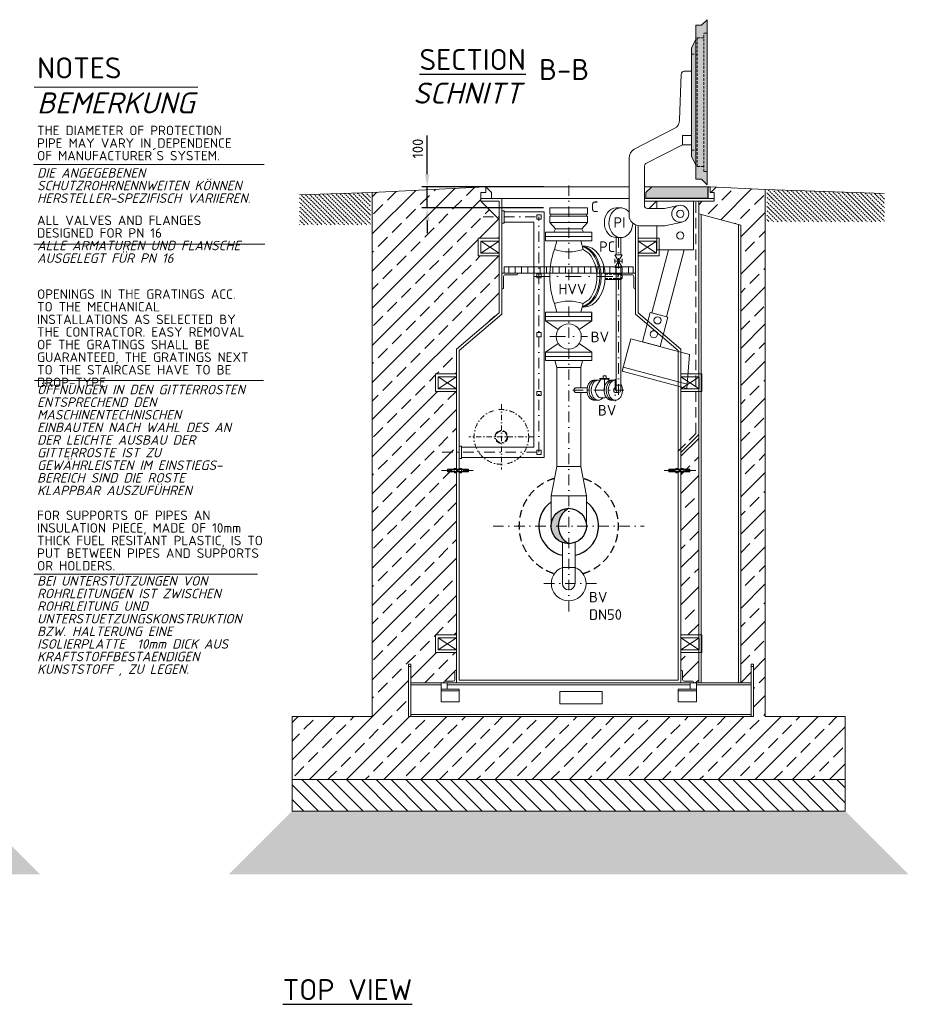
# Model space of a CAD drawing. Header units: millimetres. Extents: x -56583 to 53689, y -12797 to -109.
# Tile 7 of 16: x 2989 to 7217, y -9936 to -5250. Entities that reach past the tile are written whole.
import ezdxf

# ---------------------------------------------------------------- set-up
doc = ezdxf.new("R2010")
doc.units = ezdxf.units.MM
for name, pattern in [('HIDDEN', [0.375, 0.25, -0.125]), ('STRICHPUNKT2', [0.5, 0.25, -0.125, 0, -0.125]), ('VERDECKT2', [0.1875, 0.125, -0.0625])]:
    doc.linetypes.add(name, pattern=pattern)
for name, color, linetype, lineweight in [('Legende', 7, 'Continuous', 18), ('P------T7', 7, 'Continuous', 18), ('P-BS----Bem', 7, 'Continuous', 18), ('P-DERDUNG', 7, 'Continuous', 18), ('P-MS020', 7, 'Continuous', 30), ('P-MS025', 7, 'Continuous', 30), ('P-MS100', 7, 'Continuous', 35), ('P-SSLEIX', 7, 'STRICHPUNKT2', 18)]:
    doc.layers.add(name, color=color, linetype=linetype, lineweight=lineweight)
doc.styles.get("Standard").update_dxf_attribs({"font": 'isocpeur.ttf'})
doc.dimstyles.new('Kopie von ISO-25', dxfattribs={"dimscale": 20, "dimtxt": 2.5, "dimasz": 3, "dimexe": 1.25, "dimexo": 0.625, "dimgap": 1, "dimtad": 1, "dimtxsty": 'Standard', "dimcen": 2.5, "dimadec": 0, "dimazin": 0, "dimtfac": 1, "dimtmove": 0, "dimatfit": 1, "dimfxl": 0, "dimarcsym": 0})
pattern_1 = [(45, (6177.3, -7814.95), (-88.388, 88.388), []), (45, (6265.69, -7814.95), (-88.388, 88.388), [62.5, -31.25])]

# ---------------------------------------------------------------- blocks, each defined once
blk = doc.blocks.new('*D7')
at = {"layer": 'Defpoints', "color": 0, "transparency": 16777216}
for p in [(4928.1, -6045.3), (5601.3, -6045.3), (5601.3, -6145.3)]:
    blk.add_point(p, dxfattribs=at)
at = {"layer": 'P-BS----Bem', "color": 0, "lineweight": -2, "transparency": 16777216}
for p, q in [((4928.1, -5985.3), (4928.1, -5800.3)), ((5481.3, -6045.3), (4903.1, -6045.3)), ((4928.1, -6145.3), (4928.1, -6045.3)), ((5481.3, -6145.3), (4903.1, -6145.3)), ((4928.1, -6205.3), (4928.1, -6265.3))]:
    blk.add_line(p, q, dxfattribs=at)
at = {"layer": 'P-BS----Bem', "color": 0, "transparency": 16777216}
for points in [[(4918.1, -5985.3), (4938.1, -5985.3), (4928.1, -6045.3)], [(4918.1, -6205.3), (4938.1, -6205.3), (4928.1, -6145.3)]]:
    blk.add_solid(points, dxfattribs=at)
at = {"layer": 'P-BS----Bem', "color": 0, "transparency": 16777216, "insert": (4883.1, -5862.8), "char_height": 50, "attachment_point": 5, "rotation": 90}
blk.add_mtext('100', dxfattribs=at)

msp = doc.modelspace()

# ---------------------------------------------------------------- hatches: boundary and pattern name
at = {"lineweight": 0}
h = msp.add_hatch(color=253, dxfattribs=at)
h.dxf.hatch_style = 1
h.paths.add_polyline_path([(6260.312, -5249.578), (6233.812, -5276.078), (6206.312, -5276.078), (6206.312, -6008.863), (6233.812, -6008.863), (6260.312, -6035.363)])
h = msp.add_hatch(color=253, dxfattribs=at)
h.dxf.hatch_style = 1
h.paths.add_polyline_path([(6206.312, -5343.97), (6186.312, -5383.97), (6186.312, -5900.97), (6206.312, -5940.97)])
at = {"lineweight": 9}
h = msp.add_hatch(dxfattribs=at)
h.set_pattern_fill('ANSI33', color=256, scale=500)
h.set_pattern_definition([(45, (5601.3, -7455.76), (-88.388, 88.388), []), (45, (5689.69, -7455.76), (-88.388, 88.388), [62.5, -31.25])])
h.paths.add_polyline_path([(5067.798, -7019.661), (4967.998, -7019.661), (4967.998, -6935.761), (5067.798, -6935.761), (5067.798, -6818.282), (5270.798, -6644.282), (5270.798, -6373.761), (5170.998, -6373.761), (5170.998, -6289.861), (5270.798, -6289.861), (5270.798, -6200.061), (5183.998, -6113.261), (5183.998, -6100.261), (5183.998, -6072.761), (5206.406, -6072.761), (5206.406, -6045.261), (4666.498, -6072.261), (4666.498, -8566.261), (4285.498, -8566.261), (4285.498, -8866.261), (6917.098, -8866.261), (6917.098, -8566.261), (6536.098, -8566.261), (6536.098, -6058.339), (6274.598, -6045.261), (6274.598, -6072.761), (6293.598, -6072.761), (6293.598, -6100.261), (6293.598, -6113.261), (6219.798, -6113.261), (6219.798, -6173.261), (6419.798, -6226.851), (6419.798, -8406.261), (6469.798, -8406.261), (6469.798, -8316.261), (6479.798, -8316.261), (6479.798, -8566.261), (6469.798, -8566.261), (4849.798, -8566.261), (4839.798, -8566.261), (4839.798, -8316.261), (4849.798, -8316.261), (4849.798, -8406.261), (5007.798, -8406.261), (5007.798, -8402.261, -0.41421356), (5011.798, -8398.261), (5051.798, -8398.261, 0.41421356), (5059.798, -8390.261), (5059.798, -8350.261, -0.41421356), (5063.798, -8346.261), (5067.798, -8346.261), (5067.798, -8261.561), (4967.998, -8261.561), (4967.998, -8177.661), (5067.798, -8177.661), (5067.798, -7300.673), (5057.025, -7300.673), (5057.025, -7296.261), (5024.298, -7296.261), (5024.298, -7284.261), (5057.025, -7284.261), (5057.025, -7279.849), (5067.798, -7279.849)])
at = {"lineweight": 13}
h = msp.add_hatch(dxfattribs=at)
h.set_pattern_fill('BETON_UNBEWEHRT', color=256, scale=60, angle=90, pattern_type=2)
h.set_pattern_definition([(135, (7820.227, -6138.745), (-10.6066, -10.6066), [7.5, -3.75])])
h.paths.add_polyline_path([(4320.844, -6083.108), (4320.844, -6226.19), (4658.498, -6226.19), (4658.498, -6072.512)])
at = {"lineweight": 0}
h = msp.add_hatch(color=253, dxfattribs=at)
h.dxf.hatch_style = 1
h.paths.add_polyline_path([(6263.598, -6099.261), (5968.691, -6099.261), (5968.691, -6072.761), (5996.191, -6045.261), (6263.598, -6045.261)])
at = {"lineweight": 13}
h = msp.add_hatch(dxfattribs=at)
h.set_pattern_fill('BETON_UNBEWEHRT', color=256, scale=60, angle=90, pattern_type=2)
h.set_pattern_definition([(135, (6956.227, -6124.822), (-10.6066, -10.6066), [7.5, -3.75])])
h.paths.add_polyline_path([(7104.098, -6086.267), (7102.498, -6086.267), (7102.498, -6076.112), (6544.098, -6058.59), (6544.098, -6212.267), (7104.098, -6212.267), (7104.098, -6131.267)])
at = {"lineweight": 9}
h = msp.add_hatch(dxfattribs=at)
h.set_pattern_fill('ANSI33', color=256, scale=500)
h.set_pattern_definition(pattern_1)
h.paths.add_polyline_path([(6219.798, -7223.646), (6134.798, -7308.646), (6134.798, -8177.661), (6219.798, -8177.661)])
h = msp.add_hatch(color=256)
h.dxf.hatch_style = 1
h.paths.add_polyline_path([(5601.298, -7575.111, 0.41421356), (5517.148, -7659.261), (5551.795, -7659.261, -0.27232511)])
h = msp.add_hatch(color=256)
h.dxf.hatch_style = 1
h.paths.add_polyline_path([(5551.795, -7659.261), (5517.148, -7659.261, 0.41421356), (5601.298, -7743.411, -0.27232511)])
h = msp.add_hatch(dxfattribs=at)
h.set_pattern_fill('ANSI33', color=256, scale=500)
h.set_pattern_definition(pattern_1)
h.paths.add_polyline_path([(6219.798, -8261.561), (6134.798, -8261.561), (6134.798, -8346.261), (6138.798, -8346.261, -0.41421356), (6142.798, -8350.261), (6142.798, -8390.261, 0.41421356), (6150.798, -8398.261), (6190.798, -8398.261, -0.41421356), (6194.798, -8402.261), (6194.798, -8406.261), (6219.798, -8406.261)])
h = msp.add_hatch(dxfattribs=at)
h.set_pattern_fill('ANSI31', color=256, scale=400, angle=90)
h.set_pattern_definition([(135, (6033.3, -8941.26), (-35.3553, -35.3553), [])])
h.paths.add_polyline_path([(4285.498, -8866.261), (6917.098, -8866.261), (6917.098, -9016.261), (4285.498, -9016.261)])
h = msp.add_hatch(dxfattribs=at)
h.set_pattern_fill('GRAVEL', color=256, scale=50)
h.set_pattern_definition([(228.01279, (1074.375, -9116.2613), (-400, -450), [6.7268, -665.9544]), (184.96974, (1069.875, -9121.2613), (600, 50), [11.5434, -1142.7962]), (132.51045, (1058.375, -9122.2613), (500, -550), [8.1394, -805.8016]), (267.27369, (1038.875, -9134.7613), (50, 1000), [10.5119, -1040.6779]), (292.83365, (1038.375, -9145.2613), (-250, 600), [10.30775, -1020.46866]), (357.27369, (1042.375, -9154.7613), (-1000, 50), [10.5119, -1040.6779]), (37.69424, (1052.8751, -9155.2613), (-650, -500), [13.90145, -1376.2424]), (72.25533, (1063.875, -9146.7613), (350, 1100), [13.1244, -1299.3161]), (121.42957, (1067.875, -9134.2613), (-400, 650), [10.5475, -1044.20366]), (175.23636, (1062.375, -9125.2613), (550, -50), [12.0416, -590.0381]), (222.39744, (1050.3751, -9124.2613), (-600, -550), [15.5724, -1541.66875]), (138.81407, (1088.375, -9135.2613), (-350, 300), [5.31505, -526.1922]), (171.46923, (1084.375, -9131.7613), (650, -100), [10.11185, -1001.0756]), (225, (1074.375, -9130.26), (-6e-15, -50), [7.071, -63.6396]), (203.1986, (1070.875, -9124.261), (250, 100), [3.8079, -376.9808]), (291.8014, (1067.375, -9125.761), (-50, 150), [5.3851, -263.8731]), (30.96376, (1069.375, -9130.761), (150, 100), [8.7464, -282.8011]), (161.56505, (1076.875, -9126.261), (100, -50), [6.3245, -151.7893]), (16.38954, (1038.375, -9125.7613), (500, 150), [8.86, -877.14226]), (70.34618, (1046.875, -9123.2613), (-200, -550), [7.43305, -735.8704]), (293.1986, (1076.875, -9116.261), (-100, 250), [7.6158, -373.1729]), (343.61046, (1079.875, -9123.2613), (-500, 150), [8.86, -877.14226]), (339.44395, (1038.375, -9156.761), (-250, 100), [8.544, -418.6562]), (294.77514, (1046.375, -9159.7613), (-250, 550), [7.1589, -708.73215]), (66.8014, (1077.375, -9166.261), (100, 250), [7.6158, -373.1729]), (17.35402, (1080.375, -9159.2613), (-650, -200), [8.38155, -829.7712]), (69.44395, (1052.875, -9166.261), (-100, -250), [4.272, -422.9282]), (101.30993, (1074.375, -9166.261), (-50, 200), [2.5495, -252.4015]), (165.96376, (1073.875, -9163.761), (150, -50), [10.3078, -195.8475]), (186.009, (1063.875, -9161.2613), (500, 50), [9.5525, -945.69616]), (303.6901, (1069.375, -9135.261), (-50, 100), [7.2111, -173.0665]), (353.15723, (1073.375, -9141.2613), (850, -100), [12.5897, -1246.3781]), (60.9454, (1085.875, -9142.7613), (-200, -350), [5.1478, -509.6337]), (90, (1088.375, -9138.26), (-50, 50), [3, -47]), (120.25644, (1062.875, -9159.7613), (200, -350), [6.9462, -687.676]), (48.01279, (1059.375, -9153.7613), (400, 450), [13.4536, -659.2276]), (0, (1068.375, -9143.76), (50, 50), [13, -37]), (325.30485, (1081.375, -9143.7613), (500, -350), [7.9057, -782.6637]), (254.0546, (1087.875, -9148.261), (-50, -200), [7.2801, -356.7254]), (207.64598, (1085.875, -9155.2613), (-950, -500), [11.85325, -1173.4737]), (175.42608, (1075.375, -9160.7613), (-650, 50), [12.53995, -1241.4537])])
h.paths.add_polyline_path([(2786.175, -9016.261), (-709.425, -9016.261), (-1009.425, -9316.261), (3086.175, -9316.261)])
h = msp.add_hatch(dxfattribs=at)
h.set_pattern_fill('GRAVEL', color=256, scale=50)
h.set_pattern_definition([(228.0128, (5637.2983, -9116.2613), (-400, -450), [6.7268, -665.9544]), (184.96974, (5632.7983, -9121.2613), (600, 50), [11.5434, -1142.7962]), (132.51045, (5621.2983, -9122.2613), (500, -550), [8.1394, -805.8016]), (267.27369, (5601.7983, -9134.7613), (50, 1000), [10.5119, -1040.6779]), (292.83365, (5601.2983, -9145.2613), (-250, 600), [10.30775, -1020.4687]), (357.27369, (5605.2983, -9154.7613), (-1000, 50), [10.5119, -1040.6779]), (37.69424, (5615.7983, -9155.2613), (-650, -500), [13.90145, -1376.2424]), (72.25533, (5626.7983, -9146.7613), (350, 1100), [13.1244, -1299.3161]), (121.42957, (5630.7983, -9134.2613), (-400, 650), [10.5475, -1044.2037]), (175.23636, (5625.2983, -9125.2613), (550, -50), [12.0416, -590.0381]), (222.39744, (5613.2983, -9124.2613), (-600, -550), [15.5724, -1541.66875]), (138.81407, (5651.2983, -9135.2613), (-350, 300), [5.315, -526.1922]), (171.46923, (5647.2983, -9131.7613), (650, -100), [10.11185, -1001.0756]), (225, (5637.3, -9130.26), (-6e-15, -50), [7.071, -63.6396]), (203.1986, (5633.798, -9124.261), (250, 100), [3.8079, -376.9808]), (291.8014, (5630.298, -9125.761), (-50, 150), [5.3851, -263.8731]), (30.96376, (5632.298, -9130.761), (150, 100), [8.7464, -282.8011]), (161.565, (5639.798, -9126.261), (100, -50), [6.3245, -151.7893]), (16.38954, (5601.2983, -9125.7613), (500, 150), [8.86, -877.1423]), (70.34618, (5609.7983, -9123.2613), (-200, -550), [7.433, -735.8704]), (293.1986, (5639.798, -9116.261), (-100, 250), [7.6158, -373.1729]), (343.61046, (5642.7983, -9123.2613), (-500, 150), [8.86, -877.1423]), (339.44395, (5601.2983, -9156.761), (-250, 100), [8.544, -418.6562]), (294.77514, (5609.2983, -9159.7613), (-250, 550), [7.1589, -708.7322]), (66.8014, (5640.298, -9166.261), (100, 250), [7.6158, -373.1729]), (17.35402, (5643.2983, -9159.2613), (-650, -200), [8.38155, -829.7712]), (69.44395, (5615.7983, -9166.261), (-100, -250), [4.272, -422.9282]), (101.3099, (5637.298, -9166.261), (-50, 200), [2.5495, -252.4015]), (165.96376, (5636.798, -9163.761), (150, -50), [10.3078, -195.8475]), (186.009, (5626.7983, -9161.2613), (500, 50), [9.5525, -945.6962]), (303.6901, (5632.298, -9135.261), (-50, 100), [7.2111, -173.0665]), (353.15723, (5636.2983, -9141.2613), (850, -100), [12.5897, -1246.3781]), (60.9454, (5648.7983, -9142.7613), (-200, -350), [5.1478, -509.6337]), (90, (5651.3, -9138.26), (-50, 50), [3, -47]), (120.25644, (5625.7983, -9159.7613), (200, -350), [6.9462, -687.676]), (48.0128, (5622.2983, -9153.7613), (400, 450), [13.4536, -659.2276]), (0, (5631.3, -9143.76), (50, 50), [13, -37]), (325.30485, (5644.2983, -9143.7613), (500, -350), [7.9057, -782.6637]), (254.0546, (5650.798, -9148.261), (-50, -200), [7.2801, -356.7254]), (207.64598, (5648.7983, -9155.2613), (-950, -500), [11.85325, -1173.4737]), (175.42608, (5638.2983, -9160.7613), (-650, 50), [12.53995, -1241.4537])])
h.paths.add_polyline_path([(6917.098, -9016.261), (4285.498, -9016.261), (3985.498, -9316.261), (7217.098, -9316.261)])

# ---------------------------------------------------------------- linework, layer by layer
at = {"color": 1, "lineweight": 0}
msp.add_line((6205.312, -5324.97), (6206.312, -5324.97), dxfattribs=at)
at = {"linetype": 'HIDDEN', "lineweight": 0, "ltscale": 50}
for p, q in [((6212.012, -5948.66), (6212.012, -5336.28)), ((6212.012, -5336.28), (6244.002, -5336.28)), ((6244.002, -5971.51), (6244.002, -5313.43)), ((6244.002, -5313.43), (6260.312, -5313.43)), ((6186.312, -5413.97), (6212.012, -5413.97)), ((6186.312, -5870.97), (6212.012, -5870.97)), ((6212.012, -5948.66), (6244.002, -5948.66)), ((6244.002, -5971.51), (6260.312, -5971.51))]:
    msp.add_line(p, q, dxfattribs=at)
at = {"lineweight": 0}
for p, q in [((6206.312, -5343.97), (6206.312, -5940.97)), ((4320.844, -6083.108), (4666.498, -6072.261)), ((5206.406, -6045.261), (4666.498, -6072.261)), ((4666.498, -6072.261), (4666.498, -8566.261)), ((5206.406, -6072.761), (5183.998, -6072.761)), ((5183.998, -6072.761), (5183.998, -6100.261)), ((5206.406, -6045.261), (5233.906, -6072.761)), ((5206.406, -6045.261), (5206.406, -6072.761)), ((5206.406, -6045.261), (5888.562, -6045.261)), ((5233.906, -6072.761), (5233.906, -6100.261)), ((5961.451, -6045.261), (5996.191, -6045.261)), ((6264.598, -6045.261), (6264.598, -6100.261)), ((6264.598, -6045.261), (6274.598, -6045.261)), ((6274.598, -6045.261), (6274.598, -6072.761)), ((6274.598, -6045.261), (6536.098, -6058.339)), ((6274.598, -6072.761), (6293.598, -6072.761)), ((6293.598, -6072.761), (6293.598, -6100.261)), ((6536.098, -6058.339), (6536.098, -8566.261)), ((7102.498, -6076.112), (6536.098, -6058.339)), ((5183.998, -6113.261), (5183.998, -6100.261)), ((5183.998, -6100.261), (5283.798, -6100.261)), ((5270.798, -6113.261), (5183.998, -6113.261)), ((5183.998, -6113.261), (5270.798, -6200.061)), ((5270.798, -6644.282), (5270.798, -6113.261)), ((5283.798, -6100.261), (5888.562, -6100.261)), ((5283.798, -6650.261), (5283.798, -6100.261)), ((6293.598, -6100.261), (5961.451, -6100.261)), ((5961.451, -6113.261), (6293.598, -6113.261)), ((6219.798, -7223.646), (6219.798, -6113.261)), ((6293.598, -6113.261), (6293.598, -6100.261)), ((5293.798, -6164.436), (5483.798, -6164.436)), ((5483.798, -7332.736), (5483.798, -6164.436)), ((5511.298, -6145.261), (5691.298, -6145.261)), ((5511.298, -6175.261), (5511.298, -6145.261)), ((5511.298, -6175.261), (5691.298, -6175.261)), ((5511.298, -6185.261), (5691.298, -6185.261)), ((5511.298, -6185.261), (5511.298, -6215.261)), ((5691.298, -6175.261), (5691.298, -6145.261)), ((5691.298, -6215.261), (5691.298, -6185.261)), ((5827.427, -6145.16), (5849.336, -6145.16)), ((6231.098, -6176.289), (6231.098, -8406.261)), ((5293.798, -6212.736), (5435.498, -6212.736)), ((5435.498, -6212.736), (5435.498, -7284.436)), ((5511.298, -6215.261), (5691.298, -6215.261)), ((6408.498, -8406.261), (6408.498, -6223.823)), ((5711.298, -6261.261), (5491.298, -6261.261)), ((5491.298, -6301.261), (5491.298, -6261.261)), ((5538.798, -6245.261), (5663.798, -6245.261)), ((5711.298, -6301.261), (5711.298, -6261.261)), ((5183.998, -6360.761), (5270.798, -6302.861)), ((5183.998, -6302.861), (5270.798, -6360.761)), ((5711.298, -6281.261), (5491.298, -6281.261)), ((5711.298, -6301.261), (5491.298, -6301.261)), ((5544.148, -6301.261), (5533.046, -6342.697)), ((5658.448, -6301.261), (5669.551, -6342.697)), ((5849.336, -6286.575), (5827.427, -6286.575)), ((5827.732, -6286.575), (5827.732, -6368.176)), ((5849.032, -6286.575), (5849.032, -6368.176)), ((5699.392, -6361.761), (5669.551, -6342.697)), ((5820.382, -6368.176), (5856.382, -6428.176)), ((5820.382, -6428.176), (5856.382, -6368.176)), ((5820.382, -6368.176), (5856.382, -6368.176)), ((5820.382, -6388.176), (5820.382, -6408.176)), ((5820.382, -6398.176), (5856.382, -6398.176)), ((5856.382, -6388.176), (5856.382, -6408.176)), ((5316.298, -6455.261), (5316.298, -6425.261)), ((5346.298, -6455.261), (5346.298, -6425.261)), ((5376.298, -6455.261), (5376.298, -6425.261)), ((5406.298, -6455.261), (5406.298, -6425.261)), ((5436.298, -6455.261), (5436.298, -6425.261)), ((5466.298, -6455.261), (5466.298, -6425.261)), ((5496.298, -6455.261), (5496.298, -6425.261)), ((5526.298, -6455.261), (5526.298, -6425.261)), ((5556.298, -6455.261), (5556.298, -6425.261)), ((5586.298, -6455.261), (5586.298, -6425.261)), ((5616.298, -6455.261), (5616.298, -6425.261)), ((5646.298, -6455.261), (5646.298, -6425.261)), ((5676.298, -6455.261), (5676.298, -6425.261)), ((5706.298, -6455.261), (5706.298, -6425.261)), ((5736.298, -6455.261), (5736.298, -6425.261)), ((5766.298, -6455.261), (5766.298, -6425.261)), ((5845.978, -6456.761), (5774.721, -6456.761)), ((5796.298, -6455.261), (5796.298, -6425.261)), ((5820.382, -6428.176), (5856.382, -6428.176)), ((5826.298, -6455.261), (5826.298, -6425.261)), ((5827.732, -6428.176), (5827.732, -7012.852)), ((5849.032, -6428.176), (5849.032, -7012.852)), ((5856.298, -6455.261), (5856.298, -6425.261)), ((5886.298, -6455.261), (5886.298, -6425.261)), ((5845.978, -6486.761), (5774.721, -6486.761)), ((5544.148, -6642.261), (5533.046, -6600.825)), ((5658.448, -6642.261), (5669.551, -6600.825)), ((5699.392, -6581.761), (5669.551, -6600.825)), ((5270.798, -6644.282), (5067.798, -6818.282)), ((5283.798, -6650.261), (5080.798, -6824.261)), ((5491.298, -6642.261), (5711.298, -6642.261)), ((5491.298, -6642.261), (5491.298, -6647.261)), ((5491.298, -6677.261), (5491.298, -6647.261)), ((5711.298, -6642.261), (5711.298, -6647.261)), ((5491.298, -6662.261), (5711.298, -6662.261)), ((5491.298, -6682.261), (5491.298, -6677.261)), ((5491.298, -6682.261), (5551.725, -6723.461)), ((5491.298, -6682.261), (5711.298, -6682.261)), ((5650.872, -6723.461), (5711.298, -6682.261)), ((5711.298, -6682.261), (5711.298, -6677.261)), ((5551.725, -6791.061), (5491.298, -6832.261)), ((5711.298, -6832.261), (5650.872, -6791.061)), ((5067.798, -6818.282), (5067.798, -8406.261)), ((5080.798, -6824.261), (5080.798, -8393.261)), ((5491.298, -6832.261), (5711.298, -6832.261)), ((5491.298, -6872.261), (5491.298, -6832.261)), ((5711.298, -6872.261), (5711.298, -6832.261)), ((5491.298, -6852.261), (5711.298, -6852.261)), ((5711.298, -6872.261), (5491.298, -6872.261)), ((5544.148, -6904.261), (5535.574, -6872.261)), ((5658.448, -6904.261), (5667.023, -6872.261)), ((5658.448, -6904.261), (5544.148, -6904.261)), ((5860.653, -6903.036), (6164.315, -6984.402)), ((4980.998, -7006.661), (5067.798, -6948.761)), ((4980.998, -6948.761), (5067.798, -7006.661)), ((5741.955, -6965.342), (5722.157, -6965.342)), ((5741.955, -6965.348), (5722.157, -6965.348)), ((5735.572, -6990.072), (5754.161, -6960.711)), ((5750.002, -6957.197), (5793.827, -6957.197)), ((5750.002, -6957.197), (5750.002, -6960.711)), ((5750.002, -6960.711), (5793.827, -6960.711)), ((5764.769, -6945.25), (5764.769, -6957.197)), ((5779.06, -6945.25), (5764.769, -6945.25)), ((5779.06, -6945.25), (5779.06, -6957.197)), ((5793.861, -6967.335), (5789.668, -6960.711)), ((5793.827, -6957.197), (5793.827, -6960.711)), ((5822.739, -6965.348), (5802.94, -6965.348)), ((5689.419, -7023.464), (5633.711, -7023.45)), ((5689.422, -7002.202), (5634.453, -7002.202)), ((5838.382, -7023.502), (5822.537, -7023.498)), ((5827.732, -7002.202), (5822.739, -7002.202)), ((5849.032, -6989.679), (5827.732, -6989.679)), ((5741.955, -7060.342), (5722.157, -7060.342)), ((5823.273, -7060.342), (5803.474, -7060.342)), ((6134.798, -7308.646), (6219.798, -7223.646)), ((5090.798, -7284.436), (5435.498, -7284.436)), ((6121.798, -8393.261), (6121.798, -7303.261)), ((6134.798, -8406.261), (6134.798, -7308.646)), ((5090.798, -7332.736), (5483.798, -7332.736)), ((5517.148, -7516.261), (5517.148, -7659.261)), ((5685.448, -7516.261), (5685.448, -7659.261)), ((5571.148, -7934.761), (5571.148, -7737.825)), ((5631.448, -7934.761), (5631.448, -7737.825)), ((5571.148, -7932.961), (5571.148, -7856.961)), ((5571.148, -7856.961), (5631.448, -7856.961)), ((5631.448, -7856.961), (5631.448, -7932.961)), ((4980.998, -8248.561), (5067.798, -8190.661)), ((4980.998, -8190.661), (5067.798, -8248.561)), ((6134.798, -8248.561), (6221.598, -8190.661)), ((6134.798, -8190.661), (6221.598, -8248.561)), ((4839.798, -8327.761), (4849.798, -8327.761)), ((6469.798, -8327.761), (6479.798, -8327.761)), ((4849.798, -8415.761), (4993.798, -8415.761)), ((5023.798, -8415.761), (6178.798, -8415.761)), ((5067.798, -8406.261), (6134.798, -8406.261)), ((5080.798, -8393.261), (6121.798, -8393.261)), ((6208.798, -8415.761), (6469.798, -8415.761)), ((4993.798, -8444.261), (5079.798, -8444.261)), ((6208.798, -8444.261), (6122.798, -8444.261)), ((4666.498, -8566.261), (4285.498, -8566.261)), ((4285.498, -8566.261), (4285.498, -8866.261)), ((4849.798, -8556.761), (6469.798, -8556.761)), ((6536.098, -8566.261), (6917.098, -8566.261)), ((6917.098, -8566.261), (6917.098, -8866.261)), ((4285.498, -8866.261), (6917.098, -8866.261))]:
    msp.add_line(p, q, dxfattribs=at)
at = {"color": 253, "lineweight": 0}
for p, q in [((6018.598, -6113.261), (5983.725, -6148.134)), ((5918.798, -6230.134), (5918.798, -6650.261)), ((5931.798, -6644.282), (5931.798, -6230.134)), ((5931.798, -6360.761), (6018.598, -6302.861)), ((5931.798, -6302.861), (6018.598, -6360.761)), ((6121.798, -6824.261), (5918.798, -6650.261)), ((6134.798, -6818.282), (5931.798, -6644.282)), ((6121.798, -6824.261), (6121.798, -7303.261)), ((6134.798, -6818.282), (6134.798, -7308.646)), ((6134.798, -7006.661), (6221.598, -6948.761)), ((6134.798, -6948.761), (6221.598, -7006.661))]:
    msp.add_line(p, q, dxfattribs=at)
at = {"linetype": 'HIDDEN', "lineweight": 0, "ltscale": 200}
for p, q in [((6206.798, -7218.261), (6206.798, -6113.261)), ((6121.798, -7303.261), (6206.798, -7218.261))]:
    msp.add_line(p, q, dxfattribs=at)
at = {"color": 3}
msp.add_line((5672.029, -6617.761), (5665.013, -6617.761), dxfattribs=at)
at = {"lineweight": 0}
for points in [[(6233.812, -6008.863), (6206.312, -6008.863), (6206.312, -5940.97), (6186.312, -5900.97), (6186.312, -5383.97), (6206.312, -5343.97), (6206.312, -5276.078), (6233.812, -5276.078), (6260.312, -5249.578), (6260.312, -6035.363)], [(6186.312, -5845.499), (6142.503, -5845.499), (6142.503, -5799.983), (6186.312, -5799.983)], [(6263.598, -6099.261), (5968.691, -6099.261), (5968.691, -6072.761), (5996.191, -6045.261), (6263.598, -6045.261)], [(5293.798, -6158.586), (5283.798, -6158.586), (5283.798, -6218.586), (5293.798, -6218.586)], [(5449.65, -6178.587), (5469.647, -6178.587), (5469.647, -6198.584), (5449.65, -6198.584)], [(6219.798, -8406.261), (6419.798, -8406.261), (6419.798, -6226.851), (6219.798, -6173.261)], [(5183.998, -6302.861), (5270.798, -6302.861), (5270.798, -6360.761), (5183.998, -6360.761)], [(5293.798, -6455.261), (5908.798, -6455.261), (5908.798, -6425.261), (5293.798, -6425.261)], [(5449.65, -6458.587), (5469.647, -6458.587), (5469.647, -6478.584), (5449.65, -6478.584)], [(6035.75, -6805.015), (5951.715, -6782.497), (5989.243, -6642.438), (6073.279, -6664.956)], [(5449.65, -6738.587), (5469.647, -6738.587), (5469.647, -6758.584), (5449.65, -6758.584)], [(5855.476, -6922.355), (6162.641, -7004.659), (6176.04, -6842.605), (5896.887, -6767.807)], [(4980.998, -6948.761), (5067.798, -6948.761), (5067.798, -7006.661), (4980.998, -7006.661)], [(5449.65, -7018.587), (5469.647, -7018.587), (5469.647, -7038.584), (5449.65, -7038.584)], [(5090.798, -7338.586), (5080.798, -7338.586), (5080.798, -7278.586), (5090.798, -7278.586)], [(5449.65, -7298.587), (5469.647, -7298.587), (5469.647, -7318.584), (5449.65, -7318.584)], [(5517.148, -7516.261), (5544.148, -7376.261), (5658.448, -7376.261), (5685.448, -7516.261)], [(4980.998, -8190.661), (5067.798, -8190.661), (5067.798, -8248.561), (4980.998, -8248.561)], [(6221.598, -8190.661), (6134.798, -8190.661), (6134.798, -8248.561), (6221.598, -8248.561)], [(4839.798, -8566.261), (4849.798, -8566.261), (4849.798, -8316.261), (4839.798, -8316.261)], [(6479.798, -8566.261), (6469.798, -8566.261), (6469.798, -8316.261), (6479.798, -8316.261)], [(4849.798, -8566.261), (6469.798, -8566.261), (6469.798, -8406.261), (4849.798, -8406.261)], [(5023.798, -8406.261), (4993.798, -8406.261), (4993.798, -8436.261), (5023.798, -8436.261)], [(6178.798, -8406.261), (6208.798, -8406.261), (6208.798, -8436.261), (6178.798, -8436.261)], [(4993.798, -8496.261), (5079.798, -8496.261), (5079.798, -8436.261), (4993.798, -8436.261)], [(5559.798, -8446.261), (5759.798, -8446.261), (5759.798, -8506.261), (5559.798, -8506.261)], [(6208.798, -8496.261), (6122.798, -8496.261), (6122.798, -8436.261), (6208.798, -8436.261)], [(4285.498, -8866.261), (6917.098, -8866.261), (6917.098, -9016.261), (4285.498, -9016.261)]]:
    msp.add_lwpolyline(points, close=True, dxfattribs=at)
for points in [[(6186.312, -5820.206), (6186.312, -5495.234), (6150.794, -5495.234, 0.34121994), (6135.804, -5509.708), (6128.198, -5726.17, -0.31609315), (6103.229, -5767.715), (5913.562, -5865.672, 0.26794919), (5888.562, -5908.974), (5888.562, -6180.134, 0.41421356), (5938.562, -6230.134), (6058.552, -6230.134), (6140.536, -6212.802)], [(6123.865, -6133.944), (6056.743, -6148.134), (5976.451, -6148.134, -0.41421356), (5961.451, -6133.134), (5961.451, -5947.143, -0.26794919), (5968.951, -5934.152), (6142.503, -5845.499)], [(5722.157, -6965.342, 0.06866224), (5715.604, -6966.254, 0.06400849), (5709.303, -6968.957, 0.05686055), (5703.496, -6973.347, 0.04959469), (5698.407, -6979.254, 0.04355112), (5694.23, -6986.452, 0.03913513), (5691.126, -6994.664, 0.036313), (5689.214, -7003.575, 0.03494805), (5688.569, -7012.842, 0.03494805), (5689.214, -7022.108, 0.036313), (5691.126, -7031.019, 0.03913513), (5694.23, -7039.231, 0.04355112), (5698.407, -7046.429, 0.04959469), (5703.496, -7052.336, 0.05686055), (5709.303, -7056.726, 0.06400849), (5715.604, -7059.429, 0.06866224), (5722.157, -7060.342, 0.06866224)], [(5732.056, -6965.342, 0.06866224), (5725.503, -6966.254, 0.06400849), (5719.203, -6968.957, 0.05686055), (5713.396, -6973.347, 0.04959469), (5708.306, -6979.254, 0.04355112), (5704.129, -6986.452, 0.03913513), (5701.025, -6994.664, 0.036313), (5699.114, -7003.575, 0.03494805), (5698.468, -7012.842, 0.03494805), (5699.114, -7022.108, 0.036313), (5701.025, -7031.019, 0.03913513), (5704.129, -7039.231, 0.04355112), (5708.306, -7046.429, 0.04959469), (5713.396, -7052.336, 0.05686055), (5719.203, -7056.726, 0.06400849), (5725.503, -7059.429, 0.06866224), (5732.056, -7060.342, 0.06866224)], [(5762.83, -7050.055, -0.02609998), (5760.001, -7052.903, -0.05707538), (5754.19, -7057.078, -0.06395348), (5747.918, -7059.587, -0.06816938), (5741.422, -7060.336, -0.06776384), (5734.946, -7059.296, -0.06294303), (5728.733, -7056.506, -0.0558697), (5723.019, -7052.072, -0.04878707), (5718.017, -7046.161, -0.04292611), (5713.918, -7038.995, -0.03864822), (5710.874, -7030.845, -0.03591343), (5709, -7022.016, -0.03458998), (5708.368, -7012.842, -0.03458998), (5709, -7003.667, -0.03591343), (5710.874, -6994.838, -0.03864822), (5713.918, -6986.688, -0.04292611), (5718.017, -6979.522, -0.04878707), (5723.019, -6973.611, -0.0558697), (5728.733, -6969.177, -0.06294303), (5734.946, -6966.388, -0.06776384), (5741.422, -6965.348, -0.06816938), (5747.918, -6966.096, -0.0234018), (5750.288, -6966.828, -0.0234018)], [(5803.474, -6965.342, 0.06866224), (5796.921, -6966.254, 0.06400849), (5790.621, -6968.957, 0.05686055), (5784.814, -6973.347, 0.04959469), (5779.724, -6979.254, 0.04355112), (5775.547, -6986.452, 0.03913513), (5772.443, -6994.664, 0.036313), (5770.532, -7003.575, 0.03494805), (5769.886, -7012.842, 0.03494805), (5770.532, -7022.108, 0.036313), (5772.443, -7031.019, 0.03913513), (5775.547, -7039.231, 0.04355112), (5779.724, -7046.429, 0.04959469), (5784.814, -7052.336, 0.05686055), (5790.621, -7056.726, 0.06400849), (5796.921, -7059.429, 0.06866224), (5803.474, -7060.342, 0.06866224)], [(5813.373, -6965.342, 0.06866224), (5806.821, -6966.254, 0.06400849), (5800.52, -6968.957, 0.05686055), (5794.713, -6973.347, 0.04959469), (5789.623, -6979.254, 0.04355112), (5785.446, -6986.452, 0.03913513), (5782.343, -6994.664, 0.036313), (5780.431, -7003.575, 0.03494805), (5779.786, -7012.842, 0.03494805), (5780.431, -7022.108, 0.036313), (5782.343, -7031.019, 0.03913513), (5785.446, -7039.231, 0.04355112), (5789.623, -7046.429, 0.04959469), (5794.713, -7052.336, 0.05686055), (5800.52, -7056.726, 0.06400849), (5806.821, -7059.429, 0.06866224), (5813.373, -7060.342, 0.06866224)], [(5856.794, -7012.852, -0.07947921), (5853.934, -7032.232, -0.03923867), (5850.709, -7040.242, -0.04377831), (5846.45, -7047.22, -0.04988072), (5841.319, -7052.903, -0.05707538), (5835.508, -7057.078, -0.06395348), (5829.236, -7059.587, -0.06816938), (5822.739, -7060.336, -0.06776384), (5816.263, -7059.296, -0.06294303), (5810.051, -7056.506, -0.0558697), (5804.336, -7052.072, -0.04878707), (5799.335, -7046.161, -0.04292611), (5795.235, -7038.995, -0.03864822), (5792.191, -7030.845, -0.03591343), (5790.318, -7022.016, -0.03458998), (5789.685, -7012.842, -0.03458998), (5790.318, -7003.667, -0.03591343), (5792.191, -6994.838, -0.03864822), (5795.235, -6986.688, -0.04292611), (5799.335, -6979.522, -0.04878707), (5804.336, -6973.611, -0.0558697), (5810.051, -6969.177, -0.06294303), (5816.263, -6966.388, -0.06776384), (5822.739, -6965.348, -0.05212056), (5827.732, -6965.762, -0.05212056)], [(5634.453, -7002.202, 0.06866286), (5632.984, -7002.406, 0.0640089), (5631.571, -7003.012, 0.0568607), (5630.269, -7003.996, 0.04959462), (5629.128, -7005.321, 0.04355092), (5628.191, -7006.935, 0.03913485), (5627.496, -7008.776, 0.03631269), (5627.067, -7010.774, 0.03494773), (5626.922, -7012.852, 0.03494773), (5627.067, -7014.929, 0.03631269), (5627.496, -7016.927, 0.03913485), (5628.191, -7018.768, 0.04355092), (5629.128, -7020.382, 0.04959462), (5630.269, -7021.707, 0.0568607), (5631.571, -7022.691, 0.0640089), (5632.984, -7023.297, 0.06866286), (5634.453, -7023.502, 0.06866286)], [(5735.771, -6989.757, 0.14890878), (5729.084, -7012.842)], [(5749.139, -7047.516, -0.14379987), (5736.282, -7036.713, -0.15474929), (5729.084, -7012.842)], [(5822.739, -7002.202, 0.06866286), (5821.27, -7002.406, 0.0640089), (5819.857, -7003.012, 0.0568607), (5818.555, -7003.996, 0.04959462), (5817.414, -7005.321, 0.04355092), (5816.478, -7006.935, 0.03913485), (5815.782, -7008.776, 0.03631269), (5815.353, -7010.774, 0.03494773), (5815.209, -7012.852, 0.03494773), (5815.353, -7014.929, 0.03631269), (5815.782, -7016.927, 0.03913485), (5816.478, -7018.768, 0.04355092), (5817.414, -7020.382, 0.04959462), (5818.555, -7021.707, 0.0568607), (5819.857, -7022.691, 0.0640089), (5821.27, -7023.297, 0.06866286), (5822.739, -7023.502, 0.06866286)], [(5849.032, -6982.356, -0.01877487), (5850.709, -6985.441, -0.03923867), (5853.934, -6993.451, -0.07956059), (5856.794, -7012.852)]]:
    msp.add_lwpolyline(points, format="xyb", dxfattribs=at)
for points in [[(6020.797, -6230.134), (6020.797, -6344.761), (6194.797, -6344.761), (6194.797, -6113.261), (6020.797, -6113.261), (6020.797, -6148.134)], [(5511.298, -6215.261), (5538.798, -6245.261), (5531.298, -6261.261)], [(5691.298, -6215.261), (5663.798, -6245.261), (5671.298, -6261.261)], [(5270.798, -6289.861), (5170.998, -6289.861), (5170.998, -6373.761), (5270.798, -6373.761)], [(6151.31, -6344.761), (6066.035, -6663.014), (5996.488, -6644.379), (6076.77, -6344.761)], [(5658.448, -7002.202), (5658.448, -6904.261), (5544.148, -6904.261), (5544.148, -7376.261), (5658.448, -7376.261), (5658.448, -7023.456)], [(5067.798, -6935.761), (4967.998, -6935.761), (4967.998, -7019.661), (5067.798, -7019.661)], [(5067.798, -8177.661), (4967.998, -8177.661), (4967.998, -8261.561), (5067.798, -8261.561)], [(6134.798, -8177.661), (6234.598, -8177.661), (6234.598, -8261.561), (6134.798, -8261.561)]]:
    msp.add_lwpolyline(points, dxfattribs=at)
at = {"color": 253, "lineweight": 0}
for points in [[(5931.798, -6289.861), (6031.598, -6289.861), (6031.598, -6373.761), (5931.798, -6373.761)], [(6134.798, -6935.761), (6234.598, -6935.761), (6234.598, -7019.661), (6134.798, -7019.661)]]:
    msp.add_lwpolyline(points, dxfattribs=at)
for points in [[(6018.598, -6302.861), (5931.798, -6302.861), (5931.798, -6360.761), (6018.598, -6360.761)], [(6221.598, -6948.761), (6134.798, -6948.761), (6134.798, -7006.661), (6221.598, -7006.661)]]:
    msp.add_lwpolyline(points, close=True, dxfattribs=at)
at = {"lineweight": 0}
for points in [[(5300.798, -6463.261), (5354.298, -6463.261, 0.41421356), (5358.798, -6458.761), (5358.798, -6455.261), (5283.798, -6455.261), (5283.798, -6455.261), (5283.798, -6455.261), (5283.798, -6530.261), (5287.298, -6530.261, 0.41421356), (5291.798, -6525.761), (5291.798, -6472.261, -0.41421356)], [(5901.798, -6463.261), (5848.298, -6463.261, -0.41421356), (5843.798, -6458.761), (5843.798, -6455.261), (5918.798, -6455.261), (5918.798, -6455.261), (5918.798, -6455.261), (5918.798, -6530.261), (5915.298, -6530.261, -0.41421356), (5910.798, -6525.761), (5910.798, -6472.261, 0.41421356)], [(5067.798, -8346.261), (5067.798, -8406.261), (5007.798, -8406.261), (5007.798, -8402.261, -0.41421356), (5011.798, -8398.261), (5051.798, -8398.261, 0.41421356), (5059.798, -8390.261), (5059.798, -8350.261, -0.41421356), (5063.798, -8346.261)], [(6134.798, -8346.261), (6134.798, -8406.261), (6194.798, -8406.261), (6194.798, -8402.261, 0.41421356), (6190.798, -8398.261), (6150.798, -8398.261, -0.41421356), (6142.798, -8390.261), (6142.798, -8350.261, 0.41421356), (6138.798, -8346.261)]]:
    msp.add_lwpolyline(points, format="xyb", close=True, dxfattribs=at)
for centre, radius in [((6132.201, -6173.373), 40.301), ((6132.201, -6173.373), 17.066), ((6132.201, -6276.986), 17.066), ((5601.298, -6757.261), 60), ((6024.045, -6680.628), 17.066), ((6006.354, -6746.652), 17.066)]:
    msp.add_circle(centre, radius, dxfattribs=at)
msp.add_circle((5601.298, -7659.261), 84.15)
for centre, radius, start, end in [((5511.298, -6180.261), 5, 270, 90), ((5691.298, -6180.261), 5, 90, 270), ((5905.15, -6471.761), 393.852, 160.870939, 199.129061), ((5601.298, -6152.801), 201.789, 250.230508, 289.769492), ((5549.685, -6471.761), 185.775, 323.692831, 36.307169), ((5601.298, -6790.722), 201.789, 70.230508, 109.769492), ((5838.382, -7012.852), 10.65, 180, 0), ((5601.298, -7932.961), 82.5, 111.435559, 68.564441), ((5601.298, -7932.961), 30.15, 180, 0)]:
    msp.add_arc(centre, radius, start, end, dxfattribs=at)
at = {"linetype": 'VERDECKT2', "lineweight": 25, "ltscale": 300}
for start, end in [(106.721705, 253.358461), (286.641539, 73.278295)]:
    msp.add_arc((5601.298, -7659.261), 236.5, start, end, dxfattribs=at)
for centre, radius, start, end in [((5601.298, -7659.261), 142.5, 126.194366, 257.785101), ((5601.298, -7659.261), 142.5, 282.214899, 53.805634), ((5648.069, -7659.261), 96.274, 119.065323, 240.934677)]:
    msp.add_arc(centre, radius, start, end)
at = {"lineweight": 0, "extrusion": (0, 0, -1)}
for centre, major_axis, ratio, start_param, end_param in [((5849.336, -6215.867), (0, -70.707), 0.80009102, 4.74223406, 10.19094344), ((5827.427, -6215.867), (0, -70.707), 0.80009102, 0, 3.14159265), ((5672.029, -6471.761), (0, 146), 0.70710678, 0, 3.14159265), ((5652.23, -6471.761), (0, 146), 0.70710678, 0.12722397, 3.01436869), ((5645.866, -6471.761), (0, 146), 0.70710678, 0.19376368, 2.94782897), ((5845.978, -6471.761), (0, -15), 0.70710678, 3.14159265, 6.28318531), ((5761.371, -7039.063), (-21.816, 1.454), 0.49970124, 3.70071395, 5.27388569)]:
    msp.add_ellipse(centre, major_axis=major_axis, ratio=ratio, start_param=start_param, end_param=end_param, dxfattribs=at)
at = {"layer": 'Legende', "color": 0}
for p, q in [((3837.525, -5571.237), (3058.048, -5571.237)), ((4151.879, -5938.065), (3054.532, -5938.065)), ((4155.176, -6317.168), (3056.646, -6317.168)), ((4149.346, -6965.959), (3059.732, -6965.959)), ((4120.668, -7888.791), (3056.573, -7888.791))]:
    msp.add_line(p, q, dxfattribs=at)
at = {"layer": 'P-DERDUNG', "color": 7, "ltscale": 200}
for p, q in [((5025.498, -7389.261), (5024.298, -7390.461)), ((5024.298, -7400.061), (5024.298, -7390.461)), ((5024.298, -7400.061), (5025.498, -7401.261)), ((5025.498, -7389.261), (5123.098, -7389.261)), ((5025.498, -7389.261), (5025.498, -7401.261)), ((5123.098, -7401.261), (5025.498, -7401.261)), ((5057.025, -7403.07), (5057.025, -7387.452)), ((5067.077, -7390.055), (5057.747, -7390.055)), ((5067.077, -7400.467), (5057.747, -7400.467)), ((5067.798, -7387.452), (5067.798, -7403.07)), ((5080.798, -7387.452), (5080.798, -7403.07)), ((5081.52, -7390.055), (5090.85, -7390.055)), ((5081.52, -7400.467), (5090.85, -7400.467)), ((5091.571, -7403.07), (5091.571, -7387.452)), ((5123.098, -7389.261), (5123.098, -7401.261)), ((5123.098, -7389.261), (5124.298, -7390.461)), ((5124.298, -7400.061), (5123.098, -7401.261)), ((5124.298, -7400.061), (5124.298, -7390.461)), ((6079.498, -7389.261), (6078.298, -7390.461)), ((6078.298, -7400.061), (6078.298, -7390.461)), ((6078.298, -7400.061), (6079.498, -7401.261)), ((6177.098, -7389.261), (6079.498, -7389.261)), ((6079.498, -7389.261), (6079.498, -7401.261)), ((6079.498, -7401.261), (6177.098, -7401.261)), ((6111.025, -7403.07), (6111.025, -7387.452)), ((6121.077, -7390.055), (6111.747, -7390.055)), ((6121.077, -7400.467), (6111.747, -7400.467)), ((6121.798, -7387.452), (6121.798, -7403.07)), ((6134.798, -7387.452), (6134.798, -7403.07)), ((6135.52, -7390.055), (6144.85, -7390.055)), ((6135.52, -7400.467), (6144.85, -7400.467)), ((6145.571, -7403.07), (6145.571, -7387.452)), ((6177.098, -7389.261), (6177.098, -7401.261)), ((6177.098, -7389.261), (6178.298, -7390.461)), ((6178.298, -7400.061), (6177.098, -7401.261)), ((6178.298, -7400.061), (6178.298, -7390.461))]:
    msp.add_line(p, q, dxfattribs=at)
at = {"layer": 'P-DERDUNG', "color": 7, "linetype": 'HIDDEN', "ltscale": 10}
for p, q in [((5123.098, -7390.461), (5024.298, -7390.461)), ((5024.298, -7400.061), (5123.098, -7400.061)), ((6079.498, -7390.461), (6178.298, -7390.461)), ((6178.298, -7400.061), (6079.498, -7400.061))]:
    msp.add_line(p, q, dxfattribs=at)
at = {"layer": 'P-DERDUNG', "color": 7, "ltscale": 200}
for points in [[(5057.747, -7384.849), (5067.077, -7384.849)], [(5090.85, -7384.849), (5081.52, -7384.849)], [(6111.747, -7384.849), (6121.077, -7384.849)], [(6144.85, -7384.849), (6135.52, -7384.849)], [(5067.077, -7405.673), (5057.747, -7405.673)], [(5081.52, -7405.673), (5090.85, -7405.673)], [(6121.077, -7405.673), (6111.747, -7405.673)], [(6135.52, -7405.673), (6144.85, -7405.673)]]:
    msp.add_lwpolyline(points, dxfattribs=at)
for centre, radius, start, end in [((5062.083, -7387.452), 5.057, 149.0201, 210.97991), ((5076.171, -7395.261), 19.146, 164.2218, 195.77825), ((5062.083, -7403.07), 5.057, 149.0201, 210.97992), ((5062.741, -7387.452), 5.057, 329.0201, 30.9799), ((5048.652, -7395.261), 19.146, 344.2217, 15.7782), ((5062.741, -7403.07), 5.057, 329.0201, 30.9799), ((5085.855, -7387.452), 5.057, 149.0201, 210.9799), ((5099.944, -7395.261), 19.146, 164.2218, 195.7783), ((5085.855, -7403.07), 5.057, 149.0201, 210.9799), ((5086.514, -7387.452), 5.057, 329.02009, 30.9799), ((5072.425, -7395.261), 19.146, 344.22175, 15.7782), ((5086.514, -7403.07), 5.057, 329.02008, 30.9799), ((6116.083, -7387.452), 5.057, 149.0201, 210.97991), ((6130.171, -7395.261), 19.146, 164.2218, 195.77825), ((6116.083, -7403.07), 5.057, 149.0201, 210.97992), ((6116.741, -7387.452), 5.057, 329.0201, 30.9799), ((6102.652, -7395.261), 19.146, 344.2217, 15.7782), ((6116.741, -7403.07), 5.057, 329.0201, 30.9799), ((6139.855, -7387.452), 5.057, 149.0201, 210.9799), ((6153.944, -7395.261), 19.146, 164.2218, 195.7783), ((6139.855, -7403.07), 5.057, 149.0201, 210.9799), ((6140.514, -7387.452), 5.057, 329.02009, 30.9799), ((6126.425, -7395.261), 19.146, 344.22175, 15.7782), ((6140.514, -7403.07), 5.057, 329.02008, 30.9799)]:
    msp.add_arc(centre, radius, start, end, dxfattribs=at)
at = {"layer": 'P-MS025', "color": 0, "linetype": 'VERDECKT2', "lineweight": 25, "ltscale": 100}
for p, q in [((5843.503, -6460.261), (5774.946, -6460.261)), ((5843.503, -6483.261), (5774.946, -6483.261))]:
    msp.add_line(p, q, dxfattribs=at)
at = {"layer": 'P-MS025', "color": 0, "linetype": 'VERDECKT2', "lineweight": 25, "ltscale": 100, "extrusion": (0, 0, -1)}
msp.add_ellipse((5843.503, -6471.761), major_axis=(0, -11.5), ratio=0.70710678, dxfattribs=at)
at = {"layer": 'P-MS100', "color": 0, "linetype": 'STRICHPUNKT2', "lineweight": 18, "ltscale": 300}
for p, q in [((5435.298, -6471.761), (5876.952, -6471.761)), ((5511.298, -6757.261), (5691.298, -6757.261))]:
    msp.add_line(p, q, dxfattribs=at)
at = {"layer": 'P-MS100', "color": 0, "linetype": 'VERDECKT2', "lineweight": 25, "ltscale": 300}
msp.add_line((5711.298, -6677.261), (5711.298, -6647.261), dxfattribs=at)
at = {"layer": 'P-SSLEIX', "color": 7, "linetype": 'STRICHPUNKT2', "ltscale": 200}
for p, q in [((5601.298, -6488.577), (5601.298, -6000.261)), ((5838.382, -7034.438), (5838.382, -6286.575)), ((5771.914, -7012.848), (5771.914, -6930.843)), ((5822.739, -6961.142), (5822.739, -7064.541)), ((4996.835, -7395.261), (5151.157, -7395.261)), ((6205.761, -7395.261), (6051.439, -7395.261))]:
    msp.add_line(p, q, dxfattribs=at)
at = {"layer": 'P-SSLEIX', "color": 7, "linetype": 'STRICHPUNKT2', "lineweight": 0, "ltscale": 200}
for p, q in [((5193.798, -6188.586), (5459.648, -6188.586)), ((5459.648, -7308.586), (5459.648, -6188.586)), ((5601.298, -8065.461), (5601.298, -6611.204)), ((5620.632, -7012.852), (5864.293, -7012.852)), ((4999.68, -7308.586), (5459.648, -7308.586)), ((5241.798, -7659.261), (5960.798, -7659.261)), ((5733.798, -7932.961), (5468.798, -7932.961))]:
    msp.add_line(p, q, dxfattribs=at)
at = {"layer": 'P-SSLEIX', "color": 7, "linetype": 'STRICHPUNKT2', "ltscale": 100}
for p, q in [((5280.798, -7080.111), (5280.798, -7390.411)), ((5435.948, -7235.261), (5125.648, -7235.261))]:
    msp.add_line(p, q, dxfattribs=at)
for radius in [130.15, 30.15, 27.25]:
    msp.add_circle((5280.798, -7235.261), radius, dxfattribs=at)

# ---------------------------------------------------------------- texts
at = {"layer": 'Legende', "color": 0, "insert": (3071.934, -5429.048), "char_height": 100, "width": 639, "attachment_point": 1}
msp.add_mtext('NOTES {\\fISOCPEUR|b0|i1|c0|p34;BEMERKUNG}', dxfattribs=at)
at = {"layer": 'Legende', "color": 0, "char_height": 45, "attachment_point": 1, "line_spacing_factor": 0.8}
for s, insert, width in [('{\\fISOCPEUR|b0|i0|c0|p32;THE DIAMETER OF PROTECTION PIPE MAY VARY IN DEPENDENCE\\POF MANUFACTURER´S SYSTEM.}', (3071.934, -5754.106), 1017.89117), ('{\\fISOCPEUR|b0|i1|c0|p34;DIE ANGEGEBENEN SCHUTZROHRNENNWEITEN KÖNNEN HERSTELLER-SPEZIFISCH VARIIEREN.}', (3071.934, -5956.406), 1017.89117), ('ALL VALVES AND FLANGES DESIGNED FOR PN 16{\\H1.3333x; }\\P{\\fISOCPEUR|b0|i1|c0|p34;ALLE ARMATUREN UND FLANSCHE \\H1.6667x; \\H0.6x;AUSGELEGT FÜR PN 16\\H2x; }', (3071.934, -6181.917), 1017.89117), ('OPENINGS IN THE GRATINGS ACC. TO THE MECHANICAL INSTALLATIONS AS SELECTED BY THE CONTRACTOR. EASY REMOVAL OF THE GRATINGS SHALL BE GUARANTEED, THE GRATINGS NEXT TO THE STAIRCASE HAVE TO BE DROP-TYPE', (3071.934, -6533.197), 1017.89117), ('{\\fISOCPEUR|b0|i1|c0|p34;ÖFFNUNGEN IN DEN GITTERROSTEN ENTSPRECHEND DEN  MASCHINENTECHNISCHEN EINBAUTEN NACH WAHL DES AN DER LEICHTE AUSBAU DER GITTERROSTE IST ZU GEWÄHRLEISTEN IM EINSTIEGS- BEREICH SIND DIE ROSTE KLAPPBAR AUSZUFÜHREN}', (3071.934, -6987.307), 1017.89117), ('FOR SUPPORTS OF PIPES AN INSULATION PIECE, MADE OF 10mm THICK FUEL RESITANT PLASTIC, IS TO PUT BETWEEN PIPES AND SUPPORTS OR HOLDERS.', (3071.934, -7585.841), 1077.16768), ('{\\fISOCPEUR|b0|i1|c0|p34;BEI UNTERSTÜTZUNGEN VON ROHRLEITUNGEN IST ZWISCHEN ROHRLEITUNG UND UNTERSTUETZUNGSKONSTRUKTION BZW. HALTERUNG EINE ISOLIERPLATTE  10mm DICK AUS KRAFTSTOFFBESTAENDIGEN KUNSTSTOFF , ZU LEGEN.}', (3071.934, -7898.009), 1076.90355)]:
    msp.add_mtext(s, dxfattribs=dict(at, insert=insert, width=width))
at = {"layer": 'P------T7', "color": 0, "linetype": 'Continuous', "lineweight": 25, "char_height": 100, "attachment_point": 7}
for s, insert in [('{\\LSECTION}', (4891.526, -5489.146)), ('{\\fISOCPEUR|b0|i1|c0|p34;SCHNITT}', (4861.153, -5648.93)), ('{\\LTOP VIEW}', (4240.467, -9915.585))]:
    msp.add_mtext(s, dxfattribs=dict(at, insert=insert))
at = {"layer": 'P------T7', "color": 0, "insert": (5460.344, -5436.846), "char_height": 100, "attachment_point": 1}
msp.add_mtext('B-B', dxfattribs=at)
at = {"layer": 'P-MS020', "color": 0}
for s, p in [('PI', (5813.918, -6239.519)), ('PC', (5745.751, -6354.831))]:
    msp.add_text(s, height=50, dxfattribs=at).set_placement(p)
at = {"layer": 'P-MS100', "color": 0}
for s, p in [('C', (5707.114, -6164.853)), ('BV', (5705.836, -6784.39)), ('BV', (5740.244, -7133.358))]:
    msp.add_text(s, height=50, dxfattribs=at).set_placement(p)
at = {"layer": 'P-MS100'}
msp.add_text('HVV', height=50, dxfattribs=at).set_placement((5552.269, -6556.474))
at = {"layer": 'P-MS100', "color": 0, "insert": (5697.794, -7972.588), "char_height": 50, "width": 150, "attachment_point": 1}
msp.add_mtext('BV {\\C7;DN50}', dxfattribs=at)

# ---------------------------------------------------------------- dimensions: what is measured, and where the dimension line sits
at = {"layer": 'P-BS----Bem', "color": 0}
dim = msp.add_linear_dim(base=(4928.146, -6045.261), p1=(5601.298, -6145.261), p2=(5601.298, -6045.261), angle=90, dimstyle='Kopie von ISO-25', override={"dimexo": 6, "dimsah": 1}, dxfattribs=at)
dim.commit()
dim.dimension.update_dxf_attribs({"geometry": '*D7', "text_midpoint": (4928.146, -5862.761), "dimtype": 160})

doc.saveas('drawing.dxf')
